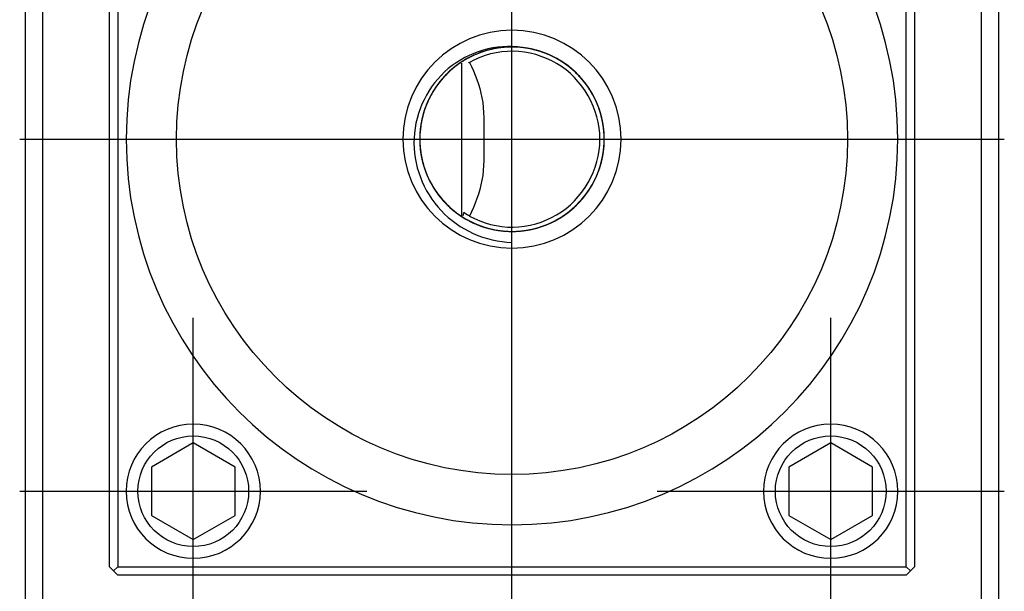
# Model space of a CAD drawing. Header units: inches. Extents: x 366 to 847, y 201 to 600.
# Tile 2 of 15: x 366 to 425, y 319 to 354. Entities that reach past the tile are written whole.
import ezdxf
from ezdxf.lldxf.tags import DXFTag

# ---------------------------------------------------------------- set-up
doc = ezdxf.new("R2010")
doc.units = ezdxf.units.IN
doc.header["$MEASUREMENT"] = 0
doc.layers.add('1', color=7, linetype='Continuous', true_color=0xffffff)
tags = doc.linetypes.add('CENTER', pattern=[2, 1.25, -0.25, 0.25, -0.25]).pattern_tags.tags
tags[10:11] = [DXFTag(74, 4), DXFTag(75, 0), DXFTag(340, '0'), DXFTag(46, 0.0), DXFTag(50, 0.0), DXFTag(44, 0.0), DXFTag(45, 0.0)]
tags[8:9] = [DXFTag(74, 4), DXFTag(75, 0), DXFTag(340, '0'), DXFTag(46, 0.0), DXFTag(50, 0.0), DXFTag(44, 0.0), DXFTag(45, 0.0)]
tags[6:7] = [DXFTag(74, 4), DXFTag(75, 0), DXFTag(340, '0'), DXFTag(46, 0.0), DXFTag(50, 0.0), DXFTag(44, 0.0), DXFTag(45, 0.0)]
tags[4:5] = [DXFTag(74, 4), DXFTag(75, 0), DXFTag(340, '0'), DXFTag(46, 0.0), DXFTag(50, 0.0), DXFTag(44, 0.0), DXFTag(45, 0.0)]

msp = doc.modelspace()

# ---------------------------------------------------------------- linework, layer by layer
at = {"layer": '1', "color": 27}
for p, q in [((366.419, 311.425), (366.419, 381.425)), ((367.419, 381.425), (367.419, 311.425)), ((423.419, 311.425), (423.419, 381.425)), ((424.419, 381.425), (424.419, 311.425))]:
    msp.add_line(p, q, dxfattribs=at)
at = {"layer": '1', "color": 23, "linetype": 'CENTER', "ltscale": 8.385714}
for p, q in [((395.419, 317.075), (395.419, 375.775)), ((366.069, 346.425), (424.769, 346.425))]:
    msp.add_line(p, q, dxfattribs=at)
at = {"layer": '1', "color": 251}
for p, q in [((371.419, 320.925), (371.419, 371.925)), ((371.919, 371.925), (371.919, 320.925)), ((418.919, 320.925), (418.919, 371.925)), ((419.419, 371.925), (419.419, 320.925)), ((392.419, 341.854), (392.419, 350.954)), ((395.419, 340.267), (395.419, 340.925)), ((376.419, 328.311), (373.919, 326.868)), ((378.919, 326.868), (376.419, 328.311)), ((414.419, 328.311), (411.919, 326.868)), ((416.919, 326.868), (414.419, 328.311)), ((373.919, 326.868), (373.919, 323.981)), ((378.919, 323.981), (378.919, 326.868)), ((411.919, 326.868), (411.919, 323.981)), ((416.919, 323.981), (416.919, 326.868)), ((373.919, 323.981), (376.419, 322.538)), ((376.419, 322.538), (378.919, 323.981)), ((411.919, 323.981), (414.419, 322.538)), ((414.419, 322.538), (416.919, 323.981)), ((371.419, 320.925), (371.669, 320.675)), ((371.669, 320.675), (371.919, 320.925)), ((371.669, 320.675), (371.919, 320.425)), ((371.919, 320.925), (418.919, 320.925)), ((418.919, 320.925), (419.169, 320.675)), ((418.919, 320.425), (419.169, 320.675)), ((419.169, 320.675), (419.419, 320.925)), ((418.919, 320.425), (371.919, 320.425))]:
    msp.add_line(p, q, dxfattribs=at)
at = {"layer": '1', "color": 23, "linetype": 'CENTER', "ltscale": 6.9}
for p, q in [((376.419, 315.075), (376.419, 335.775)), ((414.419, 315.075), (414.419, 335.775)), ((366.069, 325.425), (386.769, 325.425)), ((404.069, 325.425), (424.769, 325.425))]:
    msp.add_line(p, q, dxfattribs=at)
at = {"layer": '1', "color": 251, "extrusion": (0, 0, -1)}
for centre, radius in [((-395.419, 346.425), 23), ((-395.419, 346.425), 6.5), ((-376.419, 325.425), 4), ((-414.419, 325.425), 4)]:
    msp.add_circle(centre, radius, dxfattribs=at)
at = {"layer": '1', "color": 251}
for centre, radius in [((395.419, 346.425), 20), ((376.419, 325.425), 3.3), ((414.419, 325.425), 3.3)]:
    msp.add_circle(centre, radius, dxfattribs=at)
msp.add_arc((395.419, 346.425), 5.5, -90, 83.4147, dxfattribs=at)
for points, knots in [([(396.05, 351.888), (394.471, 352.132), (392.824, 351.646), (390.412, 349.622), (389.655, 348.085), (389.507, 344.9), (390.115, 343.309), (392.275, 341.019), (393.824, 340.319), (395.419, 340.267)], [0, 0, 0, 0, 0.25, 0.25, 0.5, 0.5, 0.75, 0.75, 1, 1, 1, 1]), ([(390.422, 344.127), (390.471, 344.021), (390.523, 343.916), (390.634, 343.71), (390.694, 343.608), (390.88, 343.311), (391.015, 343.122), (391.309, 342.762), (391.467, 342.592), (391.722, 342.351), (391.81, 342.272), (391.991, 342.122), (392.083, 342.051), (392.365, 341.845), (392.561, 341.72), (392.967, 341.496), (393.179, 341.396), (393.835, 341.137), (394.285, 341.023), (394.863, 340.952), (394.98, 340.941), (395.214, 340.927), (395.332, 340.924), (395.683, 340.926), (396.146, 340.958), (396.603, 341.048), (396.942, 341.138), (397.055, 341.172), (397.277, 341.247), (397.387, 341.287), (397.71, 341.419), (397.919, 341.52), (398.324, 341.748), (398.52, 341.876), (399.085, 342.298), (399.419, 342.621), (399.783, 343.075), (399.853, 343.169), (399.988, 343.361), (400.053, 343.459), (400.235, 343.759), (400.452, 344.17), (400.615, 344.606), (400.717, 344.942), (400.747, 345.056), (400.801, 345.284), (400.824, 345.398), (400.882, 345.743), (400.905, 345.973), (400.919, 346.322), (400.92, 346.438), (400.915, 346.672), (400.908, 346.789), (400.857, 347.374), (400.758, 347.828), (400.523, 348.487), (400.43, 348.704), (400.219, 349.121), (400.101, 349.321), (399.84, 349.705), (399.697, 349.889), (399.465, 350.152), (399.384, 350.238), (399.218, 350.404), (399.133, 350.483), (398.871, 350.713), (398.687, 350.855), (398.398, 351.05), (398.299, 351.112), (398.098, 351.23), (397.994, 351.286), (397.47, 351.55), (397.032, 351.704), (396.347, 351.851), (396.113, 351.886), (395.648, 351.925), (395.416, 351.93), (394.952, 351.91), (394.721, 351.885), (394.374, 351.826), (394.259, 351.802), (394.031, 351.748), (393.919, 351.717), (393.585, 351.615), (393.368, 351.533), (393.05, 351.39), (392.945, 351.338), (392.739, 351.229), (392.637, 351.17), (392.137, 350.863), (391.776, 350.571), (391.291, 350.066), (391.138, 349.886), (390.86, 349.511), (390.734, 349.316), (390.507, 348.911), (390.407, 348.701), (390.275, 348.374), (390.234, 348.264), (390.161, 348.042), (390.128, 347.93), (390.039, 347.592), (389.995, 347.365), (389.95, 347.019), (389.939, 346.903), (389.923, 346.669), (389.919, 346.551), (389.918, 345.965), (389.977, 345.505), (390.151, 344.827), (390.225, 344.602), (390.398, 344.169), (390.497, 343.959), (390.723, 343.553), (390.848, 343.357), (391.057, 343.073), (391.13, 342.98), (391.28, 342.801), (391.358, 342.714), (391.598, 342.462), (391.769, 342.304), (392.039, 342.084), (392.132, 342.014), (392.322, 341.878), (392.421, 341.812), (392.919, 341.504), (393.341, 341.311), (394.01, 341.103), (394.24, 341.048), (394.699, 340.967), (394.93, 340.942), (395.394, 340.92), (395.627, 340.924), (395.978, 340.952), (396.095, 340.965), (396.326, 340.999), (396.441, 341.019), (396.782, 341.091), (397.005, 341.153), (397.335, 341.268), (397.444, 341.31), (397.66, 341.4), (397.767, 341.45), (398.291, 341.711), (398.677, 341.969), (399.118, 342.352), (399.204, 342.432), (399.371, 342.598), (399.451, 342.682), (399.684, 342.944), (399.827, 343.127), (400.089, 343.51), (400.208, 343.71), (400.369, 344.024), (400.419, 344.13), (400.512, 344.344), (400.555, 344.453), (400.673, 344.781), (400.737, 345.003), (400.813, 345.344), (400.835, 345.459), (400.871, 345.69), (400.886, 345.808), (400.939, 346.391), (400.922, 346.854), (400.828, 347.431), (400.805, 347.546), (400.752, 347.775), (400.722, 347.888), (400.622, 348.223), (400.542, 348.441), (400.353, 348.865), (400.246, 349.072), (400.002, 349.474), (399.868, 349.666), (399.579, 350.03), (399.423, 350.202), (399.173, 350.446), (399.087, 350.525), (398.909, 350.677), (398.817, 350.751), (398.35, 351.102), (397.946, 351.332), (397.406, 351.555), (397.296, 351.596), (397.073, 351.671), (396.961, 351.705), (396.624, 351.796), (396.396, 351.842), (395.936, 351.905), (395.704, 351.922), (395.233, 351.927), (395, 351.914), (394.539, 351.859), (394.31, 351.817), (393.972, 351.732), (393.859, 351.7), (393.636, 351.629), (393.525, 351.589), (392.98, 351.376), (392.573, 351.154), (392.099, 350.811), (392.006, 350.739), (391.825, 350.589), (391.737, 350.512), (391.483, 350.273), (391.324, 350.104), (391.028, 349.745), (390.892, 349.556), (390.641, 349.158), (390.529, 348.953), (390.333, 348.532), (390.249, 348.316), (390.143, 347.983), (390.111, 347.87), (390.054, 347.643), (390.03, 347.527), (389.925, 346.952), (389.9, 346.489), (389.942, 345.905), (389.955, 345.788), (389.987, 345.556), (390.007, 345.441), (390.076, 345.099), (390.137, 344.875), (390.286, 344.435), (390.375, 344.219), (390.582, 343.796), (390.698, 343.594), (390.953, 343.206), (391.093, 343.02), (391.321, 342.755), (391.4, 342.669), (391.563, 342.501), (391.648, 342.419), (392.082, 342.028), (392.463, 341.763), (392.982, 341.493), (393.089, 341.441), (393.303, 341.347), (393.411, 341.303), (393.739, 341.182), (393.961, 341.116), (394.414, 341.012), (394.645, 340.974), (395.055, 340.934), (395.23, 340.925), (395.404, 340.925)], [0, 0, 0, 0, 0.00464, 0.00464, 0.009281, 0.009281, 0.018562, 0.018562, 0.027842, 0.027842, 0.032483, 0.032483, 0.037123, 0.037123, 0.046404, 0.046404, 0.055685, 0.055685, 0.074246, 0.074246, 0.078886, 0.078886, 0.083527, 0.083527, 0.092808, 0.102088, 0.102088, 0.106729, 0.106729, 0.111369, 0.111369, 0.12065, 0.12065, 0.129931, 0.129931, 0.148492, 0.148492, 0.153133, 0.153133, 0.157773, 0.157773, 0.167054, 0.176335, 0.176335, 0.180975, 0.180975, 0.185615, 0.185615, 0.194896, 0.194896, 0.199536, 0.199536, 0.204177, 0.204177, 0.222738, 0.222738, 0.232019, 0.232019, 0.2413, 0.2413, 0.250581, 0.250581, 0.255221, 0.255221, 0.259861, 0.259861, 0.269142, 0.269142, 0.273783, 0.273783, 0.278423, 0.278423, 0.296984, 0.296984, 0.306265, 0.306265, 0.315546, 0.315546, 0.324827, 0.324827, 0.329467, 0.329467, 0.334107, 0.334107, 0.343388, 0.343388, 0.348029, 0.348029, 0.352669, 0.352669, 0.371231, 0.371231, 0.380511, 0.380511, 0.389792, 0.389792, 0.399073, 0.399073, 0.403713, 0.403713, 0.408354, 0.408354, 0.417634, 0.417634, 0.422275, 0.422275, 0.426915, 0.426915, 0.445477, 0.445477, 0.454757, 0.454757, 0.464038, 0.464038, 0.473319, 0.473319, 0.477959, 0.477959, 0.4826, 0.4826, 0.49188, 0.49188, 0.496521, 0.496521, 0.501161, 0.501161, 0.519723, 0.519723, 0.529004, 0.529004, 0.538284, 0.538284, 0.547565, 0.547565, 0.552205, 0.552205, 0.556846, 0.556846, 0.566127, 0.566127, 0.570767, 0.570767, 0.575407, 0.575407, 0.593969, 0.593969, 0.598609, 0.598609, 0.60325, 0.60325, 0.61253, 0.61253, 0.621811, 0.621811, 0.626452, 0.626452, 0.631092, 0.631092, 0.640373, 0.640373, 0.645013, 0.645013, 0.649653, 0.649653, 0.668215, 0.668215, 0.672855, 0.672855, 0.677496, 0.677496, 0.686777, 0.686777, 0.696057, 0.696057, 0.705338, 0.705338, 0.714619, 0.714619, 0.719259, 0.719259, 0.7239, 0.7239, 0.742461, 0.742461, 0.747101, 0.747101, 0.751742, 0.751742, 0.761023, 0.761023, 0.770303, 0.770303, 0.779584, 0.779584, 0.788865, 0.788865, 0.793505, 0.793505, 0.798146, 0.798146, 0.816707, 0.816707, 0.821348, 0.821348, 0.825988, 0.825988, 0.835269, 0.835269, 0.84455, 0.84455, 0.85383, 0.85383, 0.863111, 0.863111, 0.867751, 0.867751, 0.872392, 0.872392, 0.890953, 0.890953, 0.895594, 0.895594, 0.900234, 0.900234, 0.909515, 0.909515, 0.918796, 0.918796, 0.928076, 0.928076, 0.937357, 0.937357, 0.941998, 0.941998, 0.946638, 0.946638, 0.965199, 0.965199, 0.96984, 0.96984, 0.97448, 0.97448, 0.983761, 0.983761, 0.993042, 0.993042, 1, 1, 1, 1]), ([(396.252, 351.861), (396.129, 351.88), (396.005, 351.895), (395.648, 351.925), (395.416, 351.93), (394.952, 351.91), (394.721, 351.885), (394.374, 351.826), (394.259, 351.802), (394.031, 351.748), (393.919, 351.717), (393.585, 351.615), (393.368, 351.533), (393.05, 351.39), (392.945, 351.338), (392.739, 351.229), (392.637, 351.17), (392.137, 350.863), (391.776, 350.571), (391.291, 350.066), (391.138, 349.886), (390.86, 349.511), (390.734, 349.316), (390.507, 348.911), (390.407, 348.701), (390.275, 348.374), (390.234, 348.264), (390.161, 348.042), (390.128, 347.93), (390.039, 347.592), (389.995, 347.365), (389.95, 347.019), (389.939, 346.903), (389.923, 346.669), (389.919, 346.551), (389.918, 345.965), (389.977, 345.505), (390.151, 344.827), (390.225, 344.602), (390.398, 344.169), (390.497, 343.959), (390.723, 343.553), (390.848, 343.357), (391.057, 343.073), (391.13, 342.98), (391.28, 342.801), (391.358, 342.714), (391.598, 342.462), (391.769, 342.304), (392.039, 342.084), (392.132, 342.014), (392.322, 341.878), (392.421, 341.812), (392.919, 341.504), (393.341, 341.311), (394.01, 341.103), (394.24, 341.048), (394.699, 340.967), (394.93, 340.942), (395.394, 340.92), (395.627, 340.924), (395.978, 340.952), (396.095, 340.965), (396.326, 340.999), (396.441, 341.019), (396.782, 341.091), (397.005, 341.153), (397.335, 341.268), (397.444, 341.31), (397.66, 341.4), (397.767, 341.45), (398.291, 341.711), (398.677, 341.969), (399.118, 342.352), (399.204, 342.432), (399.371, 342.598), (399.451, 342.682), (399.684, 342.944), (399.827, 343.127), (400.089, 343.51), (400.208, 343.71), (400.369, 344.024), (400.419, 344.13), (400.512, 344.344), (400.555, 344.453), (400.673, 344.781), (400.737, 345.003), (400.813, 345.344), (400.835, 345.459), (400.871, 345.69), (400.886, 345.808), (400.939, 346.391), (400.922, 346.854), (400.828, 347.431), (400.805, 347.546), (400.752, 347.775), (400.722, 347.888), (400.622, 348.223), (400.542, 348.441), (400.353, 348.865), (400.246, 349.072), (400.002, 349.474), (399.868, 349.666), (399.579, 350.03), (399.423, 350.202), (399.173, 350.446), (399.087, 350.525), (398.909, 350.677), (398.817, 350.751), (398.35, 351.102), (397.946, 351.332), (397.406, 351.555), (397.296, 351.596), (397.073, 351.671), (396.961, 351.705), (396.624, 351.796), (396.396, 351.842), (395.936, 351.905), (395.704, 351.922), (395.233, 351.927), (395, 351.914), (394.539, 351.859), (394.31, 351.817), (393.972, 351.732), (393.859, 351.7), (393.636, 351.629), (393.525, 351.589), (392.98, 351.376), (392.573, 351.154), (392.099, 350.811), (392.006, 350.739), (391.825, 350.589), (391.737, 350.512), (391.483, 350.273), (391.324, 350.104), (391.028, 349.745), (390.892, 349.556), (390.641, 349.158), (390.529, 348.953), (390.333, 348.532), (390.249, 348.316), (390.143, 347.983), (390.111, 347.87), (390.054, 347.643), (390.03, 347.527), (389.925, 346.952), (389.9, 346.489), (389.942, 345.905), (389.955, 345.788), (389.987, 345.556), (390.007, 345.441), (390.076, 345.099), (390.137, 344.875), (390.286, 344.435), (390.375, 344.219), (390.582, 343.796), (390.698, 343.594), (390.953, 343.206), (391.093, 343.02), (391.321, 342.755), (391.4, 342.669), (391.563, 342.501), (391.648, 342.419), (392.082, 342.028), (392.463, 341.763), (392.982, 341.493), (393.089, 341.441), (393.303, 341.347), (393.411, 341.303), (393.739, 341.182), (393.961, 341.116), (394.414, 341.012), (394.645, 340.974), (395.113, 340.928), (395.346, 340.92), (395.81, 340.934), (396.042, 340.955), (396.387, 341.009), (396.502, 341.031), (396.731, 341.082), (396.845, 341.111), (397.406, 341.275), (397.831, 341.46), (398.334, 341.759), (398.434, 341.823), (398.627, 341.956), (398.721, 342.025), (398.996, 342.24), (399.169, 342.394), (399.414, 342.642), (399.493, 342.728), (399.646, 342.904), (399.721, 342.995), (399.934, 343.275), (400.063, 343.469), (400.296, 343.871), (400.399, 344.079), (400.58, 344.509), (400.658, 344.733), (400.844, 345.408), (400.911, 345.867), (400.92, 346.453), (400.918, 346.571), (400.907, 346.805), (400.898, 346.921), (400.859, 347.268), (400.819, 347.496), (400.736, 347.835), (400.705, 347.947), (400.636, 348.17), (400.597, 348.282), (400.472, 348.611), (400.374, 348.822), (400.155, 349.231), (400.032, 349.429), (399.761, 349.808), (399.612, 349.992), (399.136, 350.506), (398.78, 350.804), (398.286, 351.12), (398.185, 351.18), (397.98, 351.293), (397.877, 351.347), (397.561, 351.496), (397.346, 351.581), (397.014, 351.69), (396.902, 351.722), (396.676, 351.78), (396.561, 351.806), (396.215, 351.872), (395.984, 351.901), (395.52, 351.929), (395.288, 351.928), (394.823, 351.897), (394.588, 351.867), (393.901, 351.732), (393.461, 351.586), (392.932, 351.332), (392.827, 351.277), (392.623, 351.163), (392.524, 351.102), (392.231, 350.912), (392.045, 350.774), (391.778, 350.549), (391.692, 350.471), (391.523, 350.309), (391.441, 350.224), (391.203, 349.965), (391.057, 349.783), (390.79, 349.404), (390.668, 349.206), (390.45, 348.794), (390.353, 348.578), (390.107, 347.923), (389.999, 347.471), (389.937, 346.887), (389.929, 346.77), (389.919, 346.536), (389.918, 346.42), (389.926, 346.071), (389.945, 345.84), (389.997, 345.495), (390.018, 345.38), (390.067, 345.152), (390.096, 345.037), (390.192, 344.699), (390.269, 344.479), (390.452, 344.053), (390.556, 343.845), (390.792, 343.442), (390.925, 343.246), (391.21, 342.877), (391.363, 342.703), (391.691, 342.374), (391.866, 342.22), (392.144, 342.004), (392.24, 341.935), (392.433, 341.804), (392.532, 341.742), (392.832, 341.566), (393.039, 341.461), (393.36, 341.323), (393.469, 341.281), (393.689, 341.202), (393.802, 341.167), (394.14, 341.07), (394.367, 341.021), (394.826, 340.952), (395.058, 340.932), (395.345, 340.925), (395.398, 340.924), (395.452, 340.925)], [0, 0, 0, 0, 0.004264, 0.004264, 0.012279, 0.012279, 0.020295, 0.020295, 0.024302, 0.024302, 0.02831, 0.02831, 0.036325, 0.036325, 0.040333, 0.040333, 0.044341, 0.044341, 0.060372, 0.060372, 0.068387, 0.068387, 0.076402, 0.076402, 0.084418, 0.084418, 0.088425, 0.088425, 0.092433, 0.092433, 0.100448, 0.100448, 0.104456, 0.104456, 0.108464, 0.108464, 0.124494, 0.124494, 0.13251, 0.13251, 0.140525, 0.140525, 0.14854, 0.14854, 0.152548, 0.152548, 0.156556, 0.156556, 0.164571, 0.164571, 0.168579, 0.168579, 0.172586, 0.172586, 0.188617, 0.188617, 0.196632, 0.196632, 0.204648, 0.204648, 0.212663, 0.212663, 0.216671, 0.216671, 0.220678, 0.220678, 0.228694, 0.228694, 0.232701, 0.232701, 0.236709, 0.236709, 0.25274, 0.25274, 0.256747, 0.256747, 0.260755, 0.260755, 0.26877, 0.26877, 0.276786, 0.276786, 0.280793, 0.280793, 0.284801, 0.284801, 0.292816, 0.292816, 0.296824, 0.296824, 0.300832, 0.300832, 0.316862, 0.316862, 0.32087, 0.32087, 0.324878, 0.324878, 0.332893, 0.332893, 0.340908, 0.340908, 0.348924, 0.348924, 0.356939, 0.356939, 0.360947, 0.360947, 0.364954, 0.364954, 0.380985, 0.380985, 0.384993, 0.384993, 0.389, 0.389, 0.397016, 0.397016, 0.405031, 0.405031, 0.413046, 0.413046, 0.421062, 0.421062, 0.425069, 0.425069, 0.429077, 0.429077, 0.445108, 0.445108, 0.449115, 0.449115, 0.453123, 0.453123, 0.461138, 0.461138, 0.469154, 0.469154, 0.477169, 0.477169, 0.485184, 0.485184, 0.489192, 0.489192, 0.4932, 0.4932, 0.50923, 0.50923, 0.513238, 0.513238, 0.517246, 0.517246, 0.525261, 0.525261, 0.533276, 0.533276, 0.541292, 0.541292, 0.549307, 0.549307, 0.553315, 0.553315, 0.557322, 0.557322, 0.573353, 0.573353, 0.577361, 0.577361, 0.581368, 0.581368, 0.589384, 0.589384, 0.597399, 0.597399, 0.605414, 0.605414, 0.61343, 0.61343, 0.617437, 0.617437, 0.621445, 0.621445, 0.637476, 0.637476, 0.641483, 0.641483, 0.645491, 0.645491, 0.653506, 0.653506, 0.657514, 0.657514, 0.661522, 0.661522, 0.669537, 0.669537, 0.677552, 0.677552, 0.685568, 0.685568, 0.701598, 0.701598, 0.705606, 0.705606, 0.709614, 0.709614, 0.717629, 0.717629, 0.721637, 0.721637, 0.725644, 0.725644, 0.73366, 0.73366, 0.741675, 0.741675, 0.74969, 0.74969, 0.765721, 0.765721, 0.769729, 0.769729, 0.773736, 0.773736, 0.781752, 0.781752, 0.785759, 0.785759, 0.789767, 0.789767, 0.797782, 0.797782, 0.805798, 0.805798, 0.813813, 0.813813, 0.829844, 0.829844, 0.833851, 0.833851, 0.837859, 0.837859, 0.845874, 0.845874, 0.849882, 0.849882, 0.85389, 0.85389, 0.861905, 0.861905, 0.86992, 0.86992, 0.877936, 0.877936, 0.893966, 0.893966, 0.897974, 0.897974, 0.901982, 0.901982, 0.909997, 0.909997, 0.914005, 0.914005, 0.918012, 0.918012, 0.926028, 0.926028, 0.934043, 0.934043, 0.942058, 0.942058, 0.950074, 0.950074, 0.958089, 0.958089, 0.962097, 0.962097, 0.966104, 0.966104, 0.97412, 0.97412, 0.978127, 0.978127, 0.982135, 0.982135, 0.99015, 0.99015, 0.998166, 0.998166, 1, 1, 1, 1]), ([(395.432, 340.925), (395.437, 340.925), (395.443, 340.925), (395.683, 340.926), (396.146, 340.958), (396.603, 341.048), (396.942, 341.138), (397.055, 341.172), (397.277, 341.247), (397.387, 341.287), (397.71, 341.419), (397.919, 341.52), (398.324, 341.748), (398.52, 341.876), (399.085, 342.298), (399.419, 342.621), (399.783, 343.075), (399.853, 343.169), (399.988, 343.361), (400.053, 343.459), (400.235, 343.759), (400.452, 344.17), (400.615, 344.606), (400.717, 344.942), (400.747, 345.056), (400.801, 345.284), (400.824, 345.398), (400.882, 345.743), (400.905, 345.973), (400.919, 346.322), (400.92, 346.438), (400.915, 346.672), (400.908, 346.789), (400.857, 347.374), (400.758, 347.828), (400.523, 348.487), (400.43, 348.704), (400.219, 349.121), (400.101, 349.321), (399.84, 349.705), (399.697, 349.889), (399.465, 350.152), (399.384, 350.238), (399.218, 350.404), (399.133, 350.483), (398.871, 350.713), (398.687, 350.855), (398.398, 351.05), (398.299, 351.112), (398.098, 351.23), (397.994, 351.286), (397.47, 351.55), (397.032, 351.704), (396.347, 351.851), (396.113, 351.886), (395.648, 351.925), (395.416, 351.93), (394.952, 351.91), (394.721, 351.885), (394.374, 351.826), (394.259, 351.802), (394.031, 351.748), (393.919, 351.717), (393.585, 351.615), (393.368, 351.533), (393.05, 351.39), (392.945, 351.338), (392.739, 351.229), (392.637, 351.17), (392.137, 350.863), (391.776, 350.571), (391.291, 350.066), (391.138, 349.886), (390.86, 349.511), (390.734, 349.316), (390.507, 348.911), (390.407, 348.701), (390.275, 348.374), (390.234, 348.264), (390.161, 348.042), (390.128, 347.93), (390.039, 347.592), (389.995, 347.365), (389.95, 347.019), (389.939, 346.903), (389.923, 346.669), (389.919, 346.551), (389.918, 345.965), (389.977, 345.505), (390.151, 344.827), (390.225, 344.602), (390.398, 344.169), (390.497, 343.959), (390.723, 343.553), (390.848, 343.357), (391.057, 343.073), (391.13, 342.98), (391.28, 342.801), (391.358, 342.714), (391.598, 342.462), (391.769, 342.304), (392.039, 342.084), (392.132, 342.014), (392.322, 341.878), (392.421, 341.812), (392.919, 341.504), (393.341, 341.311), (394.01, 341.103), (394.24, 341.048), (394.699, 340.967), (394.93, 340.942), (395.394, 340.92), (395.627, 340.924), (395.978, 340.952), (396.095, 340.965), (396.326, 340.999), (396.441, 341.019), (396.782, 341.091), (397.005, 341.153), (397.335, 341.268), (397.444, 341.31), (397.66, 341.4), (397.767, 341.45), (398.291, 341.711), (398.677, 341.969), (399.118, 342.352), (399.204, 342.432), (399.371, 342.598), (399.451, 342.682), (399.684, 342.944), (399.827, 343.127), (400.089, 343.51), (400.208, 343.71), (400.369, 344.024), (400.419, 344.13), (400.512, 344.344), (400.555, 344.453), (400.673, 344.781), (400.737, 345.003), (400.813, 345.344), (400.835, 345.459), (400.871, 345.69), (400.886, 345.808), (400.939, 346.391), (400.922, 346.854), (400.828, 347.431), (400.805, 347.546), (400.752, 347.775), (400.722, 347.888), (400.622, 348.223), (400.542, 348.441), (400.353, 348.865), (400.246, 349.072), (400.002, 349.474), (399.868, 349.666), (399.579, 350.03), (399.423, 350.202), (399.173, 350.446), (399.087, 350.525), (398.909, 350.677), (398.817, 350.751), (398.35, 351.102), (397.946, 351.332), (397.406, 351.555), (397.296, 351.596), (397.073, 351.671), (396.961, 351.705), (396.624, 351.796), (396.396, 351.842), (395.936, 351.905), (395.704, 351.922), (395.233, 351.927), (395, 351.914), (394.539, 351.859), (394.31, 351.817), (393.972, 351.732), (393.859, 351.7), (393.636, 351.629), (393.525, 351.589), (392.98, 351.376), (392.573, 351.154), (392.099, 350.811), (392.006, 350.739), (391.825, 350.589), (391.737, 350.512), (391.483, 350.273), (391.324, 350.104), (391.028, 349.745), (390.892, 349.556), (390.641, 349.158), (390.529, 348.953), (390.333, 348.532), (390.249, 348.316), (390.143, 347.983), (390.111, 347.87), (390.054, 347.643), (390.03, 347.527), (389.925, 346.952), (389.9, 346.489), (389.942, 345.905), (389.955, 345.788), (389.987, 345.556), (390.007, 345.441), (390.076, 345.099), (390.137, 344.875), (390.286, 344.435), (390.375, 344.219), (390.582, 343.796), (390.698, 343.594), (390.953, 343.206), (391.093, 343.02), (391.321, 342.755), (391.4, 342.669), (391.563, 342.501), (391.648, 342.419), (392.082, 342.028), (392.463, 341.763), (392.982, 341.493), (393.089, 341.441), (393.303, 341.347), (393.411, 341.303), (393.739, 341.182), (393.961, 341.116), (394.414, 341.012), (394.645, 340.974), (395.113, 340.928), (395.346, 340.92), (395.81, 340.934), (396.042, 340.955), (396.387, 341.009), (396.502, 341.031), (396.731, 341.082), (396.845, 341.111), (397.406, 341.275), (397.831, 341.46), (398.334, 341.759), (398.434, 341.823), (398.627, 341.956), (398.721, 342.025), (398.996, 342.24), (399.169, 342.394), (399.414, 342.642), (399.493, 342.728), (399.646, 342.904), (399.721, 342.995), (399.934, 343.275), (400.063, 343.469), (400.296, 343.871), (400.399, 344.079), (400.58, 344.509), (400.658, 344.733), (400.844, 345.408), (400.911, 345.867), (400.92, 346.453), (400.918, 346.571), (400.907, 346.805), (400.898, 346.921), (400.859, 347.268), (400.819, 347.496), (400.736, 347.835), (400.705, 347.947), (400.636, 348.17), (400.597, 348.282), (400.472, 348.611), (400.374, 348.822), (400.155, 349.231), (400.032, 349.429), (399.761, 349.808), (399.612, 349.992), (399.136, 350.506), (398.78, 350.804), (398.286, 351.12), (398.185, 351.18), (397.98, 351.293), (397.877, 351.347), (397.561, 351.496), (397.346, 351.581), (397.014, 351.69), (396.902, 351.722), (396.676, 351.78), (396.561, 351.806), (396.215, 351.872), (395.984, 351.901), (395.52, 351.929), (395.288, 351.928), (394.927, 351.904), (394.798, 351.891), (394.669, 351.873)], [0, 0, 0, 0, 0.000196, 0.000196, 0.008223, 0.01625, 0.01625, 0.020264, 0.020264, 0.024278, 0.024278, 0.032305, 0.032305, 0.040332, 0.040332, 0.056386, 0.056386, 0.0604, 0.0604, 0.064414, 0.064414, 0.072441, 0.080468, 0.080468, 0.084482, 0.084482, 0.088495, 0.088495, 0.096522, 0.096522, 0.100536, 0.100536, 0.10455, 0.10455, 0.120604, 0.120604, 0.128631, 0.128631, 0.136658, 0.136658, 0.144686, 0.144686, 0.148699, 0.148699, 0.152713, 0.152713, 0.16074, 0.16074, 0.164754, 0.164754, 0.168767, 0.168767, 0.184822, 0.184822, 0.192849, 0.192849, 0.200876, 0.200876, 0.208903, 0.208903, 0.212917, 0.212917, 0.21693, 0.21693, 0.224958, 0.224958, 0.228971, 0.228971, 0.232985, 0.232985, 0.249039, 0.249039, 0.257066, 0.257066, 0.265094, 0.265094, 0.273121, 0.273121, 0.277134, 0.277134, 0.281148, 0.281148, 0.289175, 0.289175, 0.293189, 0.293189, 0.297202, 0.297202, 0.313257, 0.313257, 0.321284, 0.321284, 0.329311, 0.329311, 0.337338, 0.337338, 0.341352, 0.341352, 0.345366, 0.345366, 0.353393, 0.353393, 0.357406, 0.357406, 0.36142, 0.36142, 0.377474, 0.377474, 0.385502, 0.385502, 0.393529, 0.393529, 0.401556, 0.401556, 0.40557, 0.40557, 0.409583, 0.409583, 0.41761, 0.41761, 0.421624, 0.421624, 0.425638, 0.425638, 0.441692, 0.441692, 0.445706, 0.445706, 0.449719, 0.449719, 0.457747, 0.457747, 0.465774, 0.465774, 0.469787, 0.469787, 0.473801, 0.473801, 0.481828, 0.481828, 0.485842, 0.485842, 0.489855, 0.489855, 0.50591, 0.50591, 0.509923, 0.509923, 0.513937, 0.513937, 0.521964, 0.521964, 0.529991, 0.529991, 0.538019, 0.538019, 0.546046, 0.546046, 0.550059, 0.550059, 0.554073, 0.554073, 0.570127, 0.570127, 0.574141, 0.574141, 0.578155, 0.578155, 0.586182, 0.586182, 0.594209, 0.594209, 0.602236, 0.602236, 0.610263, 0.610263, 0.614277, 0.614277, 0.618291, 0.618291, 0.634345, 0.634345, 0.638359, 0.638359, 0.642372, 0.642372, 0.650399, 0.650399, 0.658427, 0.658427, 0.666454, 0.666454, 0.674481, 0.674481, 0.678495, 0.678495, 0.682508, 0.682508, 0.698563, 0.698563, 0.702576, 0.702576, 0.70659, 0.70659, 0.714617, 0.714617, 0.722644, 0.722644, 0.730671, 0.730671, 0.738699, 0.738699, 0.742712, 0.742712, 0.746726, 0.746726, 0.76278, 0.76278, 0.766794, 0.766794, 0.770807, 0.770807, 0.778835, 0.778835, 0.786862, 0.786862, 0.794889, 0.794889, 0.802916, 0.802916, 0.80693, 0.80693, 0.810943, 0.810943, 0.826998, 0.826998, 0.831011, 0.831011, 0.835025, 0.835025, 0.843052, 0.843052, 0.847066, 0.847066, 0.851079, 0.851079, 0.859107, 0.859107, 0.867134, 0.867134, 0.875161, 0.875161, 0.891215, 0.891215, 0.895229, 0.895229, 0.899243, 0.899243, 0.90727, 0.90727, 0.911283, 0.911283, 0.915297, 0.915297, 0.923324, 0.923324, 0.931351, 0.931351, 0.939379, 0.939379, 0.955433, 0.955433, 0.959447, 0.959447, 0.96346, 0.96346, 0.971487, 0.971487, 0.975501, 0.975501, 0.979515, 0.979515, 0.987542, 0.987542, 0.995569, 0.995569, 1, 1, 1, 1]), ([(395.148, 351.918), (394.928, 351.907), (394.709, 351.883), (394.374, 351.826), (394.259, 351.802), (394.031, 351.748), (393.919, 351.717), (393.585, 351.615), (393.368, 351.533), (393.05, 351.39), (392.945, 351.338), (392.739, 351.229), (392.637, 351.17), (392.137, 350.863), (391.776, 350.571), (391.291, 350.066), (391.138, 349.886), (390.86, 349.511), (390.734, 349.316), (390.507, 348.911), (390.407, 348.701), (390.275, 348.374), (390.234, 348.264), (390.161, 348.042), (390.128, 347.93), (390.039, 347.592), (389.995, 347.365), (389.95, 347.019), (389.939, 346.903), (389.923, 346.669), (389.919, 346.551), (389.918, 345.965), (389.977, 345.505), (390.151, 344.827), (390.225, 344.602), (390.398, 344.169), (390.497, 343.959), (390.723, 343.553), (390.848, 343.357), (391.057, 343.073), (391.13, 342.98), (391.28, 342.801), (391.358, 342.714), (391.598, 342.462), (391.769, 342.304), (392.039, 342.084), (392.132, 342.014), (392.322, 341.878), (392.421, 341.812), (392.919, 341.504), (393.341, 341.311), (394.01, 341.103), (394.24, 341.048), (394.699, 340.967), (394.93, 340.942), (395.394, 340.92), (395.627, 340.924), (395.978, 340.952), (396.095, 340.965), (396.326, 340.999), (396.441, 341.019), (396.782, 341.091), (397.005, 341.153), (397.335, 341.268), (397.444, 341.31), (397.66, 341.4), (397.767, 341.45), (398.291, 341.711), (398.677, 341.969), (399.118, 342.352), (399.204, 342.432), (399.371, 342.598), (399.451, 342.682), (399.684, 342.944), (399.827, 343.127), (400.089, 343.51), (400.208, 343.71), (400.369, 344.024), (400.419, 344.13), (400.512, 344.344), (400.555, 344.453), (400.673, 344.781), (400.737, 345.003), (400.813, 345.344), (400.835, 345.459), (400.871, 345.69), (400.886, 345.808), (400.939, 346.391), (400.922, 346.854), (400.828, 347.431), (400.805, 347.546), (400.752, 347.775), (400.722, 347.888), (400.622, 348.223), (400.542, 348.441), (400.353, 348.865), (400.246, 349.072), (400.002, 349.474), (399.868, 349.666), (399.579, 350.03), (399.423, 350.202), (399.173, 350.446), (399.087, 350.525), (398.909, 350.677), (398.817, 350.751), (398.35, 351.102), (397.946, 351.332), (397.406, 351.555), (397.296, 351.596), (397.073, 351.671), (396.961, 351.705), (396.624, 351.796), (396.396, 351.842), (395.936, 351.905), (395.704, 351.922), (395.233, 351.927), (395, 351.914), (394.539, 351.859), (394.31, 351.817), (393.972, 351.732), (393.859, 351.7), (393.636, 351.629), (393.525, 351.589), (392.98, 351.376), (392.573, 351.154), (392.099, 350.811), (392.006, 350.739), (391.825, 350.589), (391.737, 350.512), (391.483, 350.273), (391.324, 350.104), (391.028, 349.745), (390.892, 349.556), (390.641, 349.158), (390.529, 348.953), (390.333, 348.532), (390.249, 348.316), (390.143, 347.983), (390.111, 347.87), (390.054, 347.643), (390.03, 347.527), (389.925, 346.952), (389.9, 346.489), (389.942, 345.905), (389.955, 345.788), (389.987, 345.556), (390.007, 345.441), (390.076, 345.099), (390.137, 344.875), (390.286, 344.435), (390.375, 344.219), (390.582, 343.796), (390.698, 343.594), (390.953, 343.206), (391.093, 343.02), (391.321, 342.755), (391.4, 342.669), (391.563, 342.501), (391.648, 342.419), (392.082, 342.028), (392.463, 341.763), (392.982, 341.493), (393.089, 341.441), (393.303, 341.347), (393.411, 341.303), (393.739, 341.182), (393.961, 341.116), (394.414, 341.012), (394.645, 340.974), (395.113, 340.928), (395.346, 340.92), (395.81, 340.934), (396.042, 340.955), (396.387, 341.009), (396.502, 341.031), (396.731, 341.082), (396.845, 341.111), (397.406, 341.275), (397.831, 341.46), (398.334, 341.759), (398.434, 341.823), (398.627, 341.956), (398.721, 342.025), (398.996, 342.24), (399.169, 342.394), (399.414, 342.642), (399.493, 342.728), (399.646, 342.904), (399.721, 342.995), (399.934, 343.275), (400.063, 343.469), (400.296, 343.871), (400.399, 344.079), (400.58, 344.509), (400.658, 344.733), (400.844, 345.408), (400.911, 345.867), (400.92, 346.453), (400.918, 346.571), (400.907, 346.805), (400.898, 346.921), (400.859, 347.268), (400.819, 347.496), (400.736, 347.835), (400.705, 347.947), (400.636, 348.17), (400.597, 348.282), (400.472, 348.611), (400.374, 348.822), (400.155, 349.231), (400.032, 349.429), (399.761, 349.808), (399.612, 349.992), (399.136, 350.506), (398.78, 350.804), (398.286, 351.12), (398.185, 351.18), (397.98, 351.293), (397.877, 351.347), (397.561, 351.496), (397.346, 351.581), (397.014, 351.69), (396.902, 351.722), (396.676, 351.78), (396.561, 351.806), (396.215, 351.872), (395.984, 351.901), (395.52, 351.929), (395.288, 351.928), (394.823, 351.897), (394.588, 351.867), (393.901, 351.732), (393.461, 351.586), (392.932, 351.332), (392.827, 351.277), (392.623, 351.163), (392.524, 351.102), (392.231, 350.912), (392.045, 350.774), (391.778, 350.549), (391.692, 350.471), (391.523, 350.309), (391.441, 350.224), (391.203, 349.965), (391.057, 349.783), (390.79, 349.404), (390.668, 349.206), (390.45, 348.794), (390.353, 348.578), (390.107, 347.923), (389.999, 347.471), (389.937, 346.887), (389.929, 346.77), (389.919, 346.536), (389.918, 346.42), (389.926, 346.071), (389.945, 345.84), (389.997, 345.495), (390.018, 345.38), (390.067, 345.152), (390.096, 345.037), (390.192, 344.699), (390.269, 344.479), (390.452, 344.053), (390.556, 343.845), (390.792, 343.442), (390.925, 343.246), (391.21, 342.877), (391.363, 342.703), (391.691, 342.374), (391.866, 342.22), (392.144, 342.004), (392.24, 341.935), (392.433, 341.804), (392.532, 341.742), (392.832, 341.566), (393.039, 341.461), (393.36, 341.323), (393.469, 341.281), (393.689, 341.202), (393.802, 341.167), (394.14, 341.07), (394.367, 341.021), (394.826, 340.952), (395.058, 340.932), (395.323, 340.925), (395.354, 340.925), (395.386, 340.925)], [0, 0, 0, 0, 0.007701, 0.007701, 0.011763, 0.011763, 0.015826, 0.015826, 0.02395, 0.02395, 0.028013, 0.028013, 0.032075, 0.032075, 0.048324, 0.048324, 0.056449, 0.056449, 0.064573, 0.064573, 0.072698, 0.072698, 0.07676, 0.07676, 0.080822, 0.080822, 0.088947, 0.088947, 0.093009, 0.093009, 0.097072, 0.097072, 0.113321, 0.113321, 0.121446, 0.121446, 0.12957, 0.12957, 0.137695, 0.137695, 0.141757, 0.141757, 0.145819, 0.145819, 0.153944, 0.153944, 0.158006, 0.158006, 0.162069, 0.162069, 0.178318, 0.178318, 0.186442, 0.186442, 0.194567, 0.194567, 0.202692, 0.202692, 0.206754, 0.206754, 0.210816, 0.210816, 0.218941, 0.218941, 0.223003, 0.223003, 0.227066, 0.227066, 0.243315, 0.243315, 0.247377, 0.247377, 0.251439, 0.251439, 0.259564, 0.259564, 0.267689, 0.267689, 0.271751, 0.271751, 0.275813, 0.275813, 0.283938, 0.283938, 0.288, 0.288, 0.292062, 0.292062, 0.308312, 0.308312, 0.312374, 0.312374, 0.316436, 0.316436, 0.324561, 0.324561, 0.332685, 0.332685, 0.34081, 0.34081, 0.348935, 0.348935, 0.352997, 0.352997, 0.357059, 0.357059, 0.373309, 0.373309, 0.377371, 0.377371, 0.381433, 0.381433, 0.389558, 0.389558, 0.397682, 0.397682, 0.405807, 0.405807, 0.413932, 0.413932, 0.417994, 0.417994, 0.422056, 0.422056, 0.438305, 0.438305, 0.442368, 0.442368, 0.44643, 0.44643, 0.454555, 0.454555, 0.462679, 0.462679, 0.470804, 0.470804, 0.478929, 0.478929, 0.482991, 0.482991, 0.487053, 0.487053, 0.503302, 0.503302, 0.507365, 0.507365, 0.511427, 0.511427, 0.519552, 0.519552, 0.527676, 0.527676, 0.535801, 0.535801, 0.543925, 0.543925, 0.547988, 0.547988, 0.55205, 0.55205, 0.568299, 0.568299, 0.572362, 0.572362, 0.576424, 0.576424, 0.584548, 0.584548, 0.592673, 0.592673, 0.600798, 0.600798, 0.608922, 0.608922, 0.612985, 0.612985, 0.617047, 0.617047, 0.633296, 0.633296, 0.637358, 0.637358, 0.641421, 0.641421, 0.649545, 0.649545, 0.653608, 0.653608, 0.65767, 0.65767, 0.665795, 0.665795, 0.673919, 0.673919, 0.682044, 0.682044, 0.698293, 0.698293, 0.702355, 0.702355, 0.706418, 0.706418, 0.714542, 0.714542, 0.718605, 0.718605, 0.722667, 0.722667, 0.730792, 0.730792, 0.738916, 0.738916, 0.747041, 0.747041, 0.76329, 0.76329, 0.767352, 0.767352, 0.771415, 0.771415, 0.779539, 0.779539, 0.783601, 0.783601, 0.787664, 0.787664, 0.795788, 0.795788, 0.803913, 0.803913, 0.812038, 0.812038, 0.828287, 0.828287, 0.832349, 0.832349, 0.836411, 0.836411, 0.844536, 0.844536, 0.848598, 0.848598, 0.852661, 0.852661, 0.860785, 0.860785, 0.86891, 0.86891, 0.877035, 0.877035, 0.893284, 0.893284, 0.897346, 0.897346, 0.901408, 0.901408, 0.909533, 0.909533, 0.913595, 0.913595, 0.917658, 0.917658, 0.925782, 0.925782, 0.933907, 0.933907, 0.942031, 0.942031, 0.950156, 0.950156, 0.958281, 0.958281, 0.962343, 0.962343, 0.966405, 0.966405, 0.97453, 0.97453, 0.978592, 0.978592, 0.982654, 0.982654, 0.990779, 0.990779, 0.998904, 0.998904, 1, 1, 1, 1]), ([(394.875, 351.898), (394.84, 351.894), (394.804, 351.89), (394.539, 351.859), (394.31, 351.817), (393.972, 351.732), (393.859, 351.7), (393.636, 351.629), (393.525, 351.589), (392.98, 351.376), (392.573, 351.154), (392.099, 350.811), (392.006, 350.739), (391.825, 350.589), (391.737, 350.512), (391.483, 350.273), (391.324, 350.104), (391.028, 349.745), (390.892, 349.556), (390.641, 349.158), (390.529, 348.953), (390.333, 348.532), (390.249, 348.316), (390.143, 347.983), (390.111, 347.87), (390.054, 347.643), (390.03, 347.527), (389.925, 346.952), (389.9, 346.489), (389.942, 345.905), (389.955, 345.788), (389.987, 345.556), (390.007, 345.441), (390.076, 345.099), (390.137, 344.875), (390.286, 344.435), (390.375, 344.219), (390.582, 343.796), (390.698, 343.594), (390.953, 343.206), (391.093, 343.02), (391.321, 342.755), (391.4, 342.669), (391.563, 342.501), (391.648, 342.419), (392.082, 342.028), (392.463, 341.763), (392.982, 341.493), (393.089, 341.441), (393.303, 341.347), (393.411, 341.303), (393.739, 341.182), (393.961, 341.116), (394.414, 341.012), (394.645, 340.974), (395.113, 340.928), (395.346, 340.92), (395.81, 340.934), (396.042, 340.955), (396.387, 341.009), (396.502, 341.031), (396.731, 341.082), (396.845, 341.111), (397.406, 341.275), (397.831, 341.46), (398.334, 341.759), (398.434, 341.823), (398.627, 341.956), (398.721, 342.025), (398.996, 342.24), (399.169, 342.394), (399.414, 342.642), (399.493, 342.728), (399.646, 342.904), (399.721, 342.995), (399.934, 343.275), (400.063, 343.469), (400.296, 343.871), (400.399, 344.079), (400.58, 344.509), (400.658, 344.733), (400.844, 345.408), (400.911, 345.867), (400.92, 346.453), (400.918, 346.571), (400.907, 346.805), (400.898, 346.921), (400.859, 347.268), (400.819, 347.496), (400.736, 347.835), (400.705, 347.947), (400.636, 348.17), (400.597, 348.282), (400.472, 348.611), (400.374, 348.822), (400.155, 349.231), (400.032, 349.429), (399.761, 349.808), (399.612, 349.992), (399.136, 350.506), (398.78, 350.804), (398.286, 351.12), (398.185, 351.18), (397.98, 351.293), (397.877, 351.347), (397.561, 351.496), (397.346, 351.581), (397.014, 351.69), (396.902, 351.722), (396.676, 351.78), (396.561, 351.806), (396.215, 351.872), (395.984, 351.901), (395.52, 351.929), (395.288, 351.928), (394.823, 351.897), (394.588, 351.867), (393.901, 351.732), (393.461, 351.586), (392.932, 351.332), (392.827, 351.277), (392.623, 351.163), (392.524, 351.102), (392.231, 350.912), (392.045, 350.774), (391.778, 350.549), (391.692, 350.471), (391.523, 350.309), (391.441, 350.224), (391.203, 349.965), (391.057, 349.783), (390.79, 349.404), (390.668, 349.206), (390.45, 348.794), (390.353, 348.578), (390.107, 347.923), (389.999, 347.471), (389.937, 346.887), (389.929, 346.77), (389.919, 346.536), (389.918, 346.42), (389.926, 346.071), (389.945, 345.84), (389.997, 345.495), (390.018, 345.38), (390.067, 345.152), (390.096, 345.037), (390.192, 344.699), (390.269, 344.479), (390.452, 344.053), (390.556, 343.845), (390.792, 343.442), (390.925, 343.246), (391.21, 342.877), (391.363, 342.703), (391.691, 342.374), (391.866, 342.22), (392.144, 342.004), (392.24, 341.935), (392.433, 341.804), (392.532, 341.742), (392.832, 341.566), (393.039, 341.461), (393.36, 341.323), (393.469, 341.281), (393.689, 341.202), (393.802, 341.167), (394.14, 341.07), (394.367, 341.021), (394.826, 340.952), (395.058, 340.932), (395.408, 340.923), (395.526, 340.924), (395.76, 340.934), (395.877, 340.943), (396.457, 341.003), (396.908, 341.109), (397.459, 341.315), (397.567, 341.36), (397.78, 341.456), (397.885, 341.507), (398.193, 341.67), (398.391, 341.791), (398.677, 341.992), (398.77, 342.062), (398.953, 342.208), (399.042, 342.285), (399.302, 342.522), (399.463, 342.69), (399.763, 343.044), (399.902, 343.23), (400.093, 343.524), (400.154, 343.624), (400.27, 343.829), (400.324, 343.933), (400.576, 344.458), (400.724, 344.898), (400.86, 345.59), (400.891, 345.822), (400.922, 346.286), (400.923, 346.518), (400.903, 346.866), (400.892, 346.982), (400.863, 347.215), (400.845, 347.332), (400.78, 347.677), (400.664, 348.127), (400.493, 348.559), (400.344, 348.877), (400.29, 348.981), (400.177, 349.187), (400.117, 349.287), (399.803, 349.778), (399.506, 350.135), (398.816, 350.775), (398.438, 351.046), (397.926, 351.322), (397.821, 351.374), (397.608, 351.472), (397.499, 351.517), (397.172, 351.643), (396.95, 351.712), (396.499, 351.823), (396.27, 351.864), (395.921, 351.903), (395.804, 351.912), (395.569, 351.924), (395.453, 351.926), (394.871, 351.917), (394.411, 351.852), (393.503, 351.602), (393.075, 351.422), (392.571, 351.131), (392.471, 351.069), (392.276, 350.939), (392.18, 350.871), (391.901, 350.659), (391.725, 350.506), (391.394, 350.18), (391.239, 350.007), (391.023, 349.731), (390.953, 349.636), (390.82, 349.443), (390.757, 349.345), (390.578, 349.045), (390.472, 348.839), (390.286, 348.413), (390.206, 348.193), (390.008, 347.516), (389.936, 347.057), (389.918, 346.475), (389.918, 346.358), (389.926, 346.123), (389.934, 346.006), (389.968, 345.657), (390.043, 345.198), (390.174, 344.752), (390.295, 344.422), (390.339, 344.313), (390.434, 344.098), (390.484, 343.993), (390.645, 343.683), (390.765, 343.485), (391.03, 343.103), (391.175, 342.919), (391.647, 342.395), (391.999, 342.092), (392.485, 341.771), (392.585, 341.71), (392.789, 341.593), (392.892, 341.538), (393.207, 341.384), (393.422, 341.295), (393.861, 341.145), (394.086, 341.084), (394.43, 341.013), (394.546, 340.993), (394.778, 340.961), (394.894, 340.949), (395.242, 340.923), (395.474, 340.92), (395.822, 340.938), (395.938, 340.948), (396.17, 340.975), (396.287, 340.992), (396.865, 341.097), (397.307, 341.238), (397.942, 341.532), (398.15, 341.645), (398.545, 341.893), (398.733, 342.029), (399.092, 342.324), (399.262, 342.483), (399.503, 342.739), (399.581, 342.827), (399.73, 343.008), (399.802, 343.1), (400.007, 343.382), (400.131, 343.578), (400.298, 343.884), (400.351, 343.988), (400.45, 344.199), (400.497, 344.308), (400.711, 344.854), (400.824, 345.305), (400.908, 345.999), (400.921, 346.236), (400.917, 346.702), (400.9, 346.934), (400.838, 347.394), (400.792, 347.622), (400.701, 347.962), (400.667, 348.075), (400.592, 348.296), (400.551, 348.406), (400.419, 348.728), (400.317, 348.937), (400.145, 349.24), (400.085, 349.34), (399.956, 349.535), (399.889, 349.632), (399.537, 350.101), (399.213, 350.434), (398.666, 350.87), (398.472, 351.006), (398.073, 351.248), (397.867, 351.355), (397.443, 351.544), (397.225, 351.625), (396.888, 351.726), (396.774, 351.757), (396.546, 351.809), (396.431, 351.832), (396.087, 351.889), (395.856, 351.912), (395.508, 351.925), (395.391, 351.926), (395.157, 351.92), (395.04, 351.913), (394.456, 351.86), (394.003, 351.76), (393.344, 351.523), (393.126, 351.429), (392.711, 351.217), (392.511, 351.099), (392.128, 350.837), (391.944, 350.694), (391.68, 350.46), (391.595, 350.379), (391.43, 350.213), (391.351, 350.128), (391.122, 349.865), (390.981, 349.681), (390.786, 349.391), (390.724, 349.292), (390.607, 349.09), (390.551, 348.986), (390.289, 348.462), (390.136, 348.024), (389.991, 347.339), (389.956, 347.104), (389.918, 346.64), (389.914, 346.407), (389.935, 345.944), (389.96, 345.712), (390.021, 345.365), (390.045, 345.25), (390.1, 345.023), (390.13, 344.91), (390.233, 344.577), (390.316, 344.36), (390.46, 344.043), (390.512, 343.938), (390.622, 343.732), (390.681, 343.629), (390.989, 343.131), (391.282, 342.771), (391.704, 342.367), (391.792, 342.289), (391.972, 342.138), (392.064, 342.065), (392.345, 341.858), (392.54, 341.733), (392.946, 341.507), (393.156, 341.406), (393.483, 341.275), (393.594, 341.235), (393.816, 341.162), (393.927, 341.13), (394.489, 340.984), (394.948, 340.925), (395.419, 340.925)], [0, 0, 0, 0, 0.000889, 0.000889, 0.006698, 0.006698, 0.009602, 0.009602, 0.012507, 0.012507, 0.024124, 0.024124, 0.027028, 0.027028, 0.029933, 0.029933, 0.035742, 0.035742, 0.04155, 0.04155, 0.047359, 0.047359, 0.053168, 0.053168, 0.056072, 0.056072, 0.058977, 0.058977, 0.070594, 0.070594, 0.073499, 0.073499, 0.076403, 0.076403, 0.082212, 0.082212, 0.088021, 0.088021, 0.09383, 0.09383, 0.099638, 0.099638, 0.102543, 0.102543, 0.105447, 0.105447, 0.117065, 0.117065, 0.119969, 0.119969, 0.122873, 0.122873, 0.128682, 0.128682, 0.134491, 0.134491, 0.1403, 0.1403, 0.146109, 0.146109, 0.149013, 0.149013, 0.151917, 0.151917, 0.163535, 0.163535, 0.166439, 0.166439, 0.169344, 0.169344, 0.175152, 0.175152, 0.178057, 0.178057, 0.180961, 0.180961, 0.18677, 0.18677, 0.192579, 0.192579, 0.198388, 0.198388, 0.210005, 0.210005, 0.21291, 0.21291, 0.215814, 0.215814, 0.221623, 0.221623, 0.224527, 0.224527, 0.227432, 0.227432, 0.23324, 0.23324, 0.239049, 0.239049, 0.244858, 0.244858, 0.256475, 0.256475, 0.25938, 0.25938, 0.262284, 0.262284, 0.268093, 0.268093, 0.270997, 0.270997, 0.273902, 0.273902, 0.279711, 0.279711, 0.285519, 0.285519, 0.291328, 0.291328, 0.302946, 0.302946, 0.30585, 0.30585, 0.308755, 0.308755, 0.314563, 0.314563, 0.317468, 0.317468, 0.320372, 0.320372, 0.326181, 0.326181, 0.33199, 0.33199, 0.337798, 0.337798, 0.349416, 0.349416, 0.35232, 0.35232, 0.355225, 0.355225, 0.361034, 0.361034, 0.363938, 0.363938, 0.366842, 0.366842, 0.372651, 0.372651, 0.37846, 0.37846, 0.384269, 0.384269, 0.390078, 0.390078, 0.395886, 0.395886, 0.398791, 0.398791, 0.401695, 0.401695, 0.407504, 0.407504, 0.410408, 0.410408, 0.413313, 0.413313, 0.419121, 0.419121, 0.42493, 0.42493, 0.427835, 0.427835, 0.430739, 0.430739, 0.442357, 0.442357, 0.445261, 0.445261, 0.448165, 0.448165, 0.453974, 0.453974, 0.456879, 0.456879, 0.459783, 0.459783, 0.465592, 0.465592, 0.471401, 0.471401, 0.474305, 0.474305, 0.477209, 0.477209, 0.488827, 0.488827, 0.494636, 0.494636, 0.500444, 0.500444, 0.503349, 0.503349, 0.506253, 0.506253, 0.512062, 0.517871, 0.517871, 0.520775, 0.520775, 0.52368, 0.52368, 0.535297, 0.535297, 0.546915, 0.546915, 0.549819, 0.549819, 0.552724, 0.552724, 0.558532, 0.558532, 0.564341, 0.564341, 0.567246, 0.567246, 0.57015, 0.57015, 0.581767, 0.581767, 0.593385, 0.593385, 0.596289, 0.596289, 0.599194, 0.599194, 0.605003, 0.605003, 0.610811, 0.610811, 0.613716, 0.613716, 0.61662, 0.61662, 0.622429, 0.622429, 0.628238, 0.628238, 0.639855, 0.639855, 0.64276, 0.64276, 0.645664, 0.645664, 0.651473, 0.657282, 0.657282, 0.660186, 0.660186, 0.66309, 0.66309, 0.668899, 0.668899, 0.674708, 0.674708, 0.686326, 0.686326, 0.68923, 0.68923, 0.692134, 0.692134, 0.697943, 0.697943, 0.703752, 0.703752, 0.706656, 0.706656, 0.709561, 0.709561, 0.71537, 0.71537, 0.718274, 0.718274, 0.721178, 0.721178, 0.732796, 0.732796, 0.738605, 0.738605, 0.744413, 0.744413, 0.750222, 0.750222, 0.753127, 0.753127, 0.756031, 0.756031, 0.76184, 0.76184, 0.764744, 0.764744, 0.767649, 0.767649, 0.779266, 0.779266, 0.785075, 0.785075, 0.790884, 0.790884, 0.796693, 0.796693, 0.799597, 0.799597, 0.802501, 0.802501, 0.80831, 0.80831, 0.811214, 0.811214, 0.814119, 0.814119, 0.825736, 0.825736, 0.831545, 0.831545, 0.837354, 0.837354, 0.843163, 0.843163, 0.846067, 0.846067, 0.848972, 0.848972, 0.85478, 0.85478, 0.857685, 0.857685, 0.860589, 0.860589, 0.872207, 0.872207, 0.878016, 0.878016, 0.883824, 0.883824, 0.889633, 0.889633, 0.892537, 0.892537, 0.895442, 0.895442, 0.901251, 0.901251, 0.904155, 0.904155, 0.907059, 0.907059, 0.918677, 0.918677, 0.924486, 0.924486, 0.930295, 0.930295, 0.936103, 0.936103, 0.939008, 0.939008, 0.941912, 0.941912, 0.947721, 0.947721, 0.950625, 0.950625, 0.95353, 0.95353, 0.965147, 0.965147, 0.968052, 0.968052, 0.970956, 0.970956, 0.976765, 0.976765, 0.982574, 0.982574, 0.985478, 0.985478, 0.988382, 0.988382, 1, 1, 1, 1]), ([(395.487, 351.924), (395.437, 351.925), (395.387, 351.925), (394.871, 351.917), (394.411, 351.852), (393.503, 351.602), (393.075, 351.422), (392.571, 351.131), (392.471, 351.069), (392.276, 350.939), (392.18, 350.871), (391.901, 350.659), (391.725, 350.506), (391.394, 350.18), (391.239, 350.007), (391.023, 349.731), (390.953, 349.636), (390.82, 349.443), (390.757, 349.345), (390.578, 349.045), (390.472, 348.839), (390.286, 348.413), (390.206, 348.193), (390.008, 347.516), (389.936, 347.057), (389.918, 346.475), (389.918, 346.358), (389.926, 346.123), (389.934, 346.006), (389.968, 345.657), (390.043, 345.198), (390.174, 344.752), (390.295, 344.422), (390.339, 344.313), (390.434, 344.098), (390.484, 343.993), (390.645, 343.683), (390.765, 343.485), (391.03, 343.103), (391.175, 342.919), (391.647, 342.395), (391.999, 342.092), (392.485, 341.771), (392.585, 341.71), (392.789, 341.593), (392.892, 341.538), (393.207, 341.384), (393.422, 341.295), (393.861, 341.145), (394.086, 341.084), (394.43, 341.013), (394.546, 340.993), (394.778, 340.961), (394.894, 340.949), (395.16, 340.929), (395.309, 340.924), (395.459, 340.925)], [0, 0, 0, 0, 0.008689, 0.008689, 0.089139, 0.089139, 0.16959, 0.16959, 0.189702, 0.189702, 0.209815, 0.209815, 0.25004, 0.25004, 0.290266, 0.290266, 0.310378, 0.310378, 0.330491, 0.330491, 0.370716, 0.370716, 0.410941, 0.410941, 0.491392, 0.491392, 0.511504, 0.511504, 0.531617, 0.531617, 0.571842, 0.612068, 0.612068, 0.63218, 0.63218, 0.652293, 0.652293, 0.692518, 0.692518, 0.732743, 0.732743, 0.813194, 0.813194, 0.833307, 0.833307, 0.853419, 0.853419, 0.893644, 0.893644, 0.93387, 0.93387, 0.953982, 0.953982, 0.974095, 0.974095, 1, 1, 1, 1]), ([(392.883, 341.84), (393.675, 341.404), (394.579, 341.167), (396.395, 341.192), (397.301, 341.454), (399.641, 342.823), (400.665, 344.622), (400.665, 348.227), (399.642, 350.025), (397.302, 351.395), (396.403, 351.657), (394.577, 351.683), (393.675, 351.445), (392.883, 351.01)], [0, 0, 0, 0, 0.125, 0.125, 0.25, 0.25, 0.5, 0.5, 0.75, 0.75, 0.875, 0.875, 1, 1, 1, 1]), ([(392.883, 351.01), (393.208, 350.337), (393.482, 349.648), (393.768, 348.139), (393.743, 347.31), (393.742, 345.558), (393.769, 344.726), (393.488, 343.221), (393.21, 342.516), (392.883, 341.84)], [0, 0, 0, 0, 0.25, 0.25, 0.5, 0.5, 0.75, 0.75, 1, 1, 1, 1]), ([(394.972, 340.943), (395.092, 340.933), (395.212, 340.927), (395.375, 340.925), (395.417, 340.925), (395.459, 340.925)], [0, 0, 0, 0, 0.739933, 0.739933, 1, 1, 1, 1])]:
    msp.add_open_spline(points, degree=3, knots=knots, dxfattribs=at)
for points in [[(392.82, 350.975), (392.844, 350.989), (392.865, 351), (392.883, 351.01)], [(392.542, 342.044), (392.524, 341.983), (392.505, 341.922), (392.486, 341.862)], [(392.883, 341.84), (392.814, 341.877), (392.693, 341.945), (392.542, 342.044)]]:
    msp.add_open_spline(points, degree=3, dxfattribs=at)

doc.saveas('drawing.dxf')
